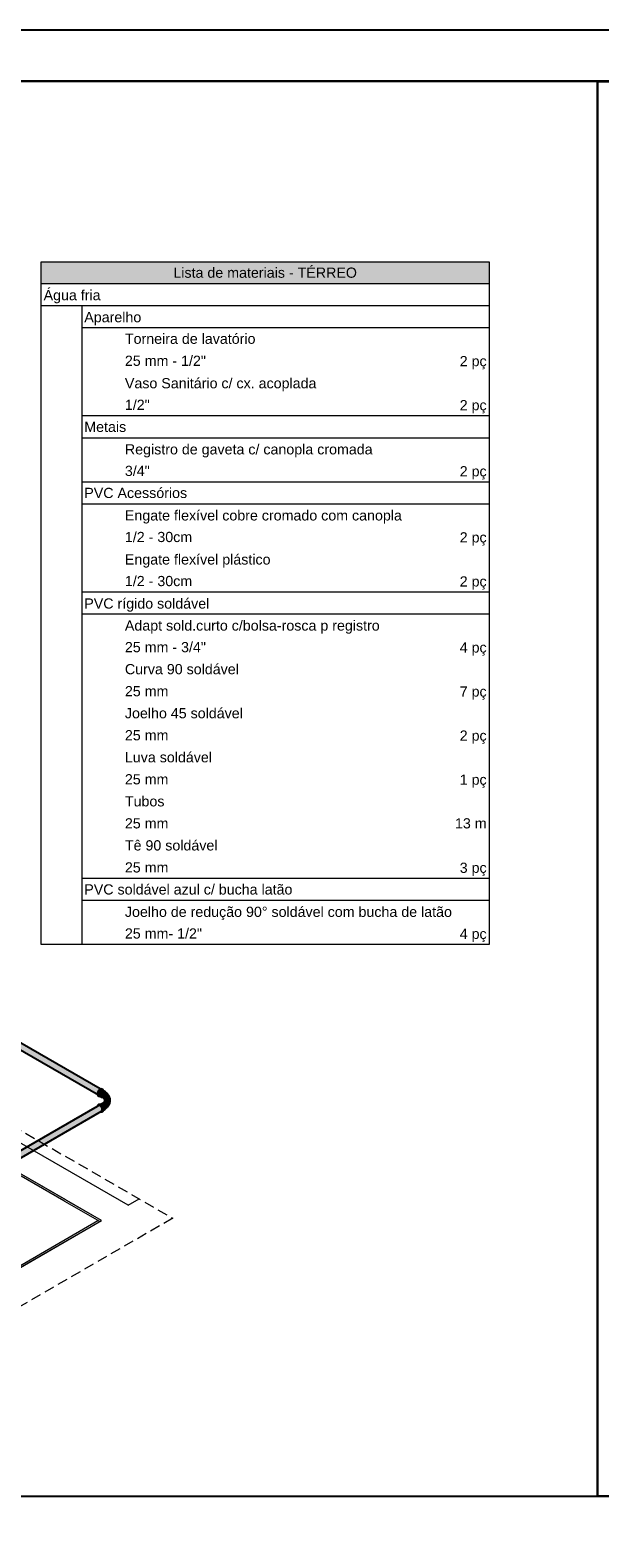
# Model space of a CAD drawing. Header units: millimetres. Extents: x 2 to 902, y -447 to 199.
# Tile 229 of 256: x 48 to 60, y 75 to 105. Entities that reach past the tile are written whole.
import ezdxf

# ---------------------------------------------------------------- set-up
doc = ezdxf.new("R2010")
doc.units = ezdxf.units.MM
doc.header["$MEASUREMENT"] = 0
doc.linetypes.add('JIS_02_2.0', pattern=[0.3, 0.2, -0.1])
doc.linetypes.add('NULL', pattern=[0])
for name, color, linetype, lineweight in [('AF-Condutos', 4, 'Continuous', 25), ('AF-Conexões', 9, 'Continuous', 18), ('DI-Hachuras Tabelas', 251, 'Continuous', 0), ('DI-Tabelas', 7, 'Continuous', 13), ('DI-Área do detalhe', 7, 'JIS_02_2.0', 9), ('IFC-Laje-Contorno', 134, 'Continuous', 5), ('IFC-Parede padrão-Contorno', 44, 'Continuous', 5), ('IFC-Parede-Contorno', 42, 'Continuous', 5)]:
    doc.layers.add(name, color=color, linetype=linetype, lineweight=lineweight)
doc.layers.add('SEDUC_MARF', color=1, linetype='Continuous')
doc.layers.add('SEDUC_MARGG', color=7, linetype='Continuous')
doc.styles.add('Arial', font='arial.ttf')

msp = doc.modelspace()

# ---------------------------------------------------------------- hatches: boundary and pattern name
at = {"layer": 'AF-Condutos', "linetype": 'Continuous'}
for points in [[(46.082, 86.131), (49.755, 84.011), (46.082, 86.132), (46.111, 86.115), (49.755, 84.011), (46.114, 86.14), (49.763, 84.034), (46.114, 86.141), (49.763, 84.034), (46.117, 86.168), (46.116, 86.168), (46.099, 86.149), (46.099, 86.149), (46.096, 86.146), (46.099, 86.149), (46.099, 86.149), (46.116, 86.168), (46.014, 86.198), (46.007, 86.175), (46.007, 86.154), (46.069, 86.118), (49.755, 83.99)], [(49.739, 83.989), (49.739, 83.989), (49.739, 83.991), (49.74, 83.999), (49.738, 84), (46.007, 86.154)], [(46.069, 86.118), (46.014, 86.14), (46.062, 86.112), (46.063, 86.111), (46.068, 86.117), (46.063, 86.111), (49.763, 83.975), (46.069, 86.118)], [(46.122, 86.218), (46.078, 86.243), (46.063, 86.244), (46.045, 86.236), (46.028, 86.22), (46.117, 86.168), (49.776, 84.056), (46.119, 86.193), (46.133, 86.185), (46.133, 86.185), (46.119, 86.193), (46.133, 86.185), (46.133, 86.185), (49.793, 84.072), (46.144, 86.197), (46.121, 86.21), (46.144, 86.197), (46.144, 86.197), (46.121, 86.211), (46.144, 86.197), (46.144, 86.197), (49.811, 84.08), (46.149, 86.202)], [(46.117, 86.168), (46.117, 86.168), (46.028, 86.22), (46.116, 86.168), (46.117, 86.168), (49.776, 84.056), (46.117, 86.168)], [(49.8, 84.094), (46.078, 86.243), (49.793, 84.091), (49.794, 84.09), (49.798, 84.093), (49.8, 84.094)], [(49.738, 84), (49.74, 83.999), (49.741, 84.01), (49.743, 84.018), (49.742, 84.019), (46.082, 86.131)], [(49.742, 84.019), (49.743, 84.018), (49.747, 84.03), (49.752, 84.04), (49.75, 84.041), (46.114, 86.14)], [(49.751, 84.041), (49.752, 84.04), (49.756, 84.049), (49.765, 84.062), (49.763, 84.063), (46.117, 86.168)], [(49.778, 84.081), (46.119, 86.193), (49.764, 84.063), (49.765, 84.062), (49.766, 84.063), (49.768, 84.067), (49.78, 84.08)], [(49.792, 84.092), (46.121, 86.21), (49.78, 84.08), (49.78, 84.08), (49.781, 84.08), (49.782, 84.082), (49.794, 84.09)], [(49.762, 83.976), (49.762, 83.976), (49.739, 83.989)], [(49.74, 83.999), (49.755, 83.99), (49.755, 84.011)], [(49.793, 84.091), (49.794, 84.09), (49.794, 84.09)], [(49.739, 83.75), (49.739, 83.747), (49.739, 83.749), (44.049, 80.465), (49.739, 83.745), (49.739, 83.745), (49.78, 83.769), (49.766, 83.765)], [(49.741, 83.73), (49.798, 83.763), (49.78, 83.769), (49.739, 83.745), (49.739, 83.745), (44.064, 80.469), (49.736, 83.728)], [(44.08, 80.482), (44.079, 80.482), (44.083, 80.48), (44.083, 80.48), (44.083, 80.48), (49.78, 83.769)], [(49.743, 83.707), (49.815, 83.748), (49.798, 83.763), (49.741, 83.73), (49.736, 83.728), (44.081, 80.463), (49.733, 83.701)], [(49.798, 83.763), (44.083, 80.48), (44.095, 80.471)], [(44.096, 80.471), (44.095, 80.471), (44.098, 80.469), (44.111, 80.455), (44.114, 80.457), (49.815, 83.748)], [(49.815, 83.748), (44.099, 80.448), (49.83, 83.728)], [(44.114, 80.457), (44.111, 80.455), (44.111, 80.455), (44.112, 80.454), (44.119, 80.444), (44.124, 80.436), (44.119, 80.446), (44.124, 80.436), (44.125, 80.434), (44.125, 80.434), (44.129, 80.436), (49.83, 83.728)], [(49.798, 83.645), (49.835, 83.666), (49.841, 83.683), (49.839, 83.705), (49.83, 83.728), (49.734, 83.672), (49.695, 83.65), (44.114, 80.428), (49.736, 83.646), (49.762, 83.66), (49.737, 83.646), (49.737, 83.646), (49.762, 83.66), (49.737, 83.646), (49.737, 83.646), (44.123, 80.404), (49.771, 83.643), (49.784, 83.651), (49.771, 83.643), (49.771, 83.643), (49.785, 83.651), (49.771, 83.643), (49.771, 83.643), (44.125, 80.383), (49.791, 83.641)], [(49.739, 83.749), (49.739, 83.747), (49.739, 83.75)], [(49.8, 83.644), (49.823, 83.658), (49.835, 83.666), (49.798, 83.645), (49.791, 83.641), (44.119, 80.366), (49.793, 83.64)], [(44.136, 80.412), (49.762, 83.66), (44.128, 80.436), (44.125, 80.434), (44.127, 80.43), (44.134, 80.417), (44.135, 80.412)], [(44.141, 80.392), (49.784, 83.651), (44.138, 80.413), (44.135, 80.412), (44.136, 80.409), (44.14, 80.397)], [(49.835, 83.666), (44.14, 80.392), (44.141, 80.379)], [(44.142, 80.378), (49.823, 83.658), (44.142, 80.379), (44.141, 80.379), (44.142, 80.378), (44.142, 80.378)]]:
    msp.add_hatch(color=151, dxfattribs=at).paths.add_polyline_path(points)
at = {"layer": 'AF-Conexões', "linetype": 'Continuous'}
for points in [[(49.866, 84.069), (49.864, 84.072), (49.856, 84.084), (49.851, 84.09), (49.847, 84.083), (49.851, 84.09), (49.828, 84.088), (49.831, 84.086), (49.828, 84.088), (49.817, 84.087), (49.813, 84.087), (49.851, 84.09), (49.839, 84.097), (49.827, 84.101), (49.839, 84.094), (49.827, 84.101), (49.825, 84.093), (49.827, 84.101), (49.813, 84.099), (49.812, 84.087), (49.813, 84.099), (49.8, 84.094), (49.81, 84.088), (49.8, 84.094), (49.798, 84.093), (49.782, 84.082), (49.794, 84.075), (49.782, 84.082), (49.768, 84.067), (49.756, 84.049), (49.747, 84.03), (49.759, 84.023), (49.768, 84.042), (49.759, 84.023), (49.747, 84.03), (49.741, 84.01), (49.739, 83.991), (49.739, 83.989), (49.74, 83.988), (49.739, 83.989), (49.741, 83.975), (49.747, 83.962), (49.756, 83.953), (49.768, 83.946), (49.759, 83.955), (49.768, 83.946), (49.753, 83.968), (49.751, 83.982), (49.751, 83.984), (49.751, 83.982), (49.753, 83.968), (49.753, 83.981), (49.753, 84.003), (49.78, 84.06), (49.81, 84.086), (49.816, 84.08), (49.818, 84.079), (49.822, 84.08), (49.822, 84.08), (49.822, 84.08), (49.822, 84.08), (49.824, 84.081), (49.823, 84.081), (49.824, 84.081), (49.827, 84.081), (49.825, 84.081), (49.819, 84.083), (49.825, 84.084), (49.838, 84.082), (49.825, 84.084), (49.819, 84.083), (49.827, 84.081), (49.827, 84.081), (49.833, 84.081), (49.834, 84.082), (49.868, 84.055), (49.867, 84.063), (49.867, 84.064), (49.867, 84.063), (49.868, 84.055), (49.868, 84.055), (49.868, 84.054), (49.869, 84.054), (49.868, 84.054), (49.868, 84.054), (49.868, 84.054), (49.822, 84.08), (49.81, 84.075), (49.797, 84.066), (49.785, 84.053), (49.792, 84.061), (49.81, 84.086), (49.804, 84.082), (49.802, 84.078), (49.79, 84.061), (49.802, 84.078), (49.804, 84.082), (49.789, 84.068), (49.785, 84.06), (49.779, 84.047), (49.785, 84.06), (49.789, 84.068), (49.78, 84.06), (49.768, 84.036), (49.757, 84.013), (49.753, 84.003), (49.767, 84.027), (49.753, 84.003), (49.77, 84.028), (49.775, 84.038), (49.826, 84.009), (49.836, 84.024), (49.826, 84.009), (49.775, 84.038), (49.767, 84.022), (49.762, 84.005), (49.76, 83.99), (49.762, 83.976), (49.802, 83.947), (49.808, 83.95), (49.809, 83.95), (49.808, 83.95), (49.802, 83.947), (49.764, 83.975), (49.762, 83.976), (49.762, 83.976), (49.762, 83.976), (49.767, 83.965), (49.767, 83.966), (49.763, 83.974), (49.762, 83.976), (49.762, 83.976), (49.762, 83.976), (49.762, 83.976), (49.762, 83.976), (49.762, 83.976), (49.76, 83.98), (49.759, 83.982), (49.759, 83.98), (49.759, 83.982), (49.76, 83.98), (49.762, 83.976), (49.761, 83.981), (49.761, 83.98), (49.761, 83.981), (49.761, 83.982), (49.76, 83.99), (49.759, 83.997), (49.756, 84), (49.755, 83.998), (49.758, 83.993), (49.755, 83.998), (49.755, 83.997), (49.758, 83.991), (49.76, 83.985), (49.758, 83.991), (49.755, 83.997), (49.755, 83.998), (49.756, 84), (49.753, 84.003), (49.755, 83.997), (49.757, 83.99), (49.76, 83.983), (49.757, 83.99), (49.755, 83.997), (49.754, 83.995), (49.755, 83.997), (49.753, 84.003), (49.753, 83.997), (49.754, 83.995), (49.757, 83.988), (49.754, 83.995), (49.753, 83.997), (49.754, 83.994), (49.757, 83.988), (49.759, 83.982), (49.757, 83.988), (49.755, 83.981), (49.757, 83.988), (49.754, 83.994), (49.753, 83.997), (49.753, 83.992), (49.753, 83.981), (49.754, 83.98), (49.753, 83.981), (49.754, 83.98), (49.757, 83.979), (49.759, 83.978), (49.757, 83.979), (49.754, 83.98), (49.757, 83.978), (49.754, 83.98), (49.753, 83.981), (49.753, 83.976), (49.753, 83.976), (49.753, 83.976), (49.753, 83.974), (49.753, 83.968), (49.758, 83.973), (49.758, 83.973), (49.759, 83.978), (49.758, 83.973), (49.758, 83.973), (49.753, 83.968), (49.758, 83.971), (49.762, 83.973), (49.763, 83.969), (49.762, 83.973), (49.76, 83.972), (49.763, 83.969), (49.763, 83.965), (49.763, 83.964), (49.763, 83.965), (49.763, 83.969), (49.76, 83.972), (49.762, 83.965), (49.76, 83.972), (49.758, 83.971), (49.758, 83.968), (49.758, 83.971), (49.755, 83.969), (49.758, 83.966), (49.755, 83.969), (49.753, 83.968), (49.757, 83.961), (49.757, 83.962), (49.758, 83.965), (49.757, 83.962), (49.757, 83.961), (49.765, 83.951), (49.764, 83.958), (49.763, 83.964), (49.769, 83.961), (49.763, 83.964), (49.764, 83.958), (49.765, 83.951), (49.757, 83.961), (49.765, 83.95), (49.767, 83.948), (49.767, 83.948), (49.767, 83.948), (49.765, 83.95), (49.767, 83.948), (49.768, 83.946), (49.768, 83.949), (49.768, 83.946), (49.777, 83.943), (49.773, 83.951), (49.772, 83.953), (49.769, 83.961), (49.772, 83.953), (49.775, 83.957), (49.772, 83.953), (49.773, 83.951), (49.777, 83.943), (49.778, 83.955), (49.776, 83.957), (49.778, 83.955), (49.777, 83.943), (49.78, 83.942), (49.789, 83.943), (49.79, 83.943), (49.79, 83.944), (49.79, 83.943), (49.794, 83.944), (49.797, 83.945), (49.797, 83.945), (49.796, 83.946), (49.794, 83.947), (49.792, 83.948), (49.79, 83.944), (49.785, 83.948), (49.79, 83.944), (49.792, 83.948), (49.788, 83.95), (49.779, 83.956), (49.776, 83.957), (49.775, 83.958), (49.797, 83.945), (49.798, 83.945), (49.8, 83.946), (49.802, 83.947), (49.8, 83.946), (49.805, 83.945), (49.805, 83.945), (49.805, 83.945), (49.8, 83.946), (49.798, 83.945), (49.803, 83.945), (49.798, 83.945), (49.797, 83.945), (49.799, 83.944), (49.8, 83.944), (49.801, 83.944), (49.8, 83.944), (49.799, 83.944), (49.826, 83.929), (49.836, 83.925), (49.813, 83.947), (49.818, 83.936), (49.813, 83.946), (49.813, 83.947), (49.812, 83.951), (49.811, 83.96), (49.812, 83.951), (49.813, 83.947), (49.814, 83.946), (49.814, 83.945), (49.821, 83.942), (49.814, 83.946), (49.821, 83.942), (49.827, 83.938), (49.82, 83.948), (49.815, 83.947), (49.82, 83.948), (49.819, 83.95), (49.818, 83.95), (49.815, 83.948), (49.819, 83.95), (49.819, 83.953), (49.815, 83.949), (49.819, 83.953), (49.819, 83.954), (49.815, 83.949), (49.815, 83.95), (49.815, 83.949), (49.819, 83.954), (49.818, 83.955), (49.818, 83.954), (49.815, 83.953), (49.818, 83.954), (49.818, 83.955), (49.817, 83.964), (49.82, 83.982), (49.816, 83.972), (49.82, 83.982), (49.82, 83.984), (49.82, 83.983), (49.815, 83.978), (49.815, 83.972), (49.817, 83.962), (49.815, 83.972), (49.815, 83.969), (49.814, 83.969), (49.816, 83.96), (49.814, 83.969), (49.815, 83.969), (49.815, 83.972), (49.815, 83.978), (49.813, 83.976), (49.813, 83.965), (49.813, 83.952), (49.813, 83.976), (49.818, 83.993), (49.848, 84.036), (49.86, 84.046), (49.859, 84.037), (49.865, 84.041), (49.868, 84.044), (49.868, 84.049), (49.868, 84.053), (49.868, 84.049), (49.868, 84.052), (49.869, 84.054), (49.868, 84.052), (49.868, 84.049), (49.869, 84.049), (49.868, 84.049), (49.868, 84.049), (49.868, 84.044), (49.866, 84.042), (49.865, 84.041), (49.866, 84.041), (49.867, 84.042), (49.867, 84.042), (49.867, 84.042), (49.866, 84.029), (49.871, 84.027), (49.893, 84.02), (49.87, 84.041), (49.868, 84.042), (49.868, 84.043), (49.868, 84.042), (49.868, 84.042), (49.868, 84.043), (49.868, 84.042), (49.87, 84.043), (49.87, 84.043), (49.869, 84.043), (49.869, 84.046), (49.869, 84.043), (49.87, 84.043), (49.869, 84.043), (49.87, 84.043), (49.871, 84.044), (49.87, 84.043), (49.872, 84.043), (49.877, 84.044), (49.872, 84.045), (49.877, 84.044), (49.88, 84.044), (49.885, 84.052), (49.885, 84.052), (49.875, 84.047), (49.885, 84.052), (49.873, 84.051), (49.869, 84.055), (49.869, 84.061), (49.869, 84.055), (49.873, 84.051), (49.885, 84.052), (49.869, 84.062), (49.867, 84.064), (49.869, 84.062), (49.885, 84.052), (49.903, 84.042), (49.895, 84.049), (49.87, 84.064), (49.867, 84.065), (49.844, 84.078), (49.851, 84.074), (49.855, 84.072), (49.866, 84.066), (49.867, 84.065)], [(49.762, 84.005), (49.767, 84.022), (49.77, 84.028), (49.768, 84.025), (49.753, 84.003), (49.759, 84.005)], [(49.759, 83.997), (49.759, 84.005), (49.753, 84.003)], [(49.759, 84.005), (49.76, 83.99), (49.762, 84.005)], [(49.857, 84.038), (49.794, 84.064), (49.762, 84.005)], [(49.794, 84.064), (49.792, 84.061), (49.793, 84.062)], [(49.818, 84.079), (49.816, 84.08), (49.813, 84.083), (49.804, 84.073), (49.813, 84.083), (49.81, 84.086), (49.799, 84.07), (49.803, 84.072), (49.799, 84.07), (49.794, 84.064), (49.795, 84.064), (49.797, 84.066), (49.8, 84.069), (49.797, 84.066), (49.801, 84.069), (49.81, 84.075)], [(49.813, 83.976), (49.821, 83.986), (49.822, 83.988), (49.823, 83.991), (49.826, 83.999), (49.827, 84.002), (49.832, 84.01), (49.848, 84.036), (49.831, 84.012), (49.821, 83.993), (49.831, 84.012), (49.818, 83.993), (49.815, 83.983)], [(49.813, 83.976), (49.82, 83.984), (49.821, 83.986)], [(49.908, 84.03), (49.908, 84.031), (49.906, 84.035), (49.903, 84.042), (49.895, 84.047), (49.885, 84.052), (49.891, 84.046), (49.885, 84.052), (49.882, 84.048), (49.88, 84.045), (49.88, 84.044), (49.88, 84.044), (49.88, 84.045), (49.882, 84.048), (49.88, 84.045), (49.886, 84.045), (49.89, 84.046), (49.886, 84.045), (49.88, 84.045), (49.88, 84.044), (49.882, 84.045), (49.868, 84.042), (49.893, 84.02), (49.853, 84.034), (49.839, 84.02), (49.874, 84.012), (49.839, 84.02), (49.827, 84.002), (49.82, 83.982), (49.817, 83.964), (49.835, 83.961), (49.842, 83.964), (49.835, 83.961), (49.847, 83.96), (49.846, 83.966), (49.842, 83.983), (49.863, 83.995), (49.842, 83.983), (49.847, 83.96), (49.863, 83.969), (49.847, 83.96), (49.835, 83.961), (49.818, 83.964), (49.817, 83.964), (49.819, 83.954), (49.82, 83.949), (49.82, 83.948), (49.822, 83.947), (49.847, 83.928), (49.845, 83.943), (49.823, 83.956), (49.823, 83.958), (49.819, 83.962), (49.826, 83.957), (49.821, 83.961), (49.819, 83.962), (49.823, 83.958), (49.824, 83.956), (49.824, 83.957), (49.824, 83.956), (49.823, 83.958), (49.823, 83.956), (49.825, 83.955), (49.826, 83.955), (49.845, 83.943), (49.845, 83.94), (49.847, 83.928), (49.853, 83.927), (49.847, 83.928), (49.849, 83.927), (49.853, 83.927), (49.854, 83.927), (49.858, 83.928), (49.854, 83.927), (49.867, 83.905), (49.878, 83.887), (49.882, 83.873), (49.883, 83.875), (49.877, 83.895), (49.865, 83.92), (49.865, 83.928), (49.867, 83.947), (49.865, 83.928), (49.876, 83.929), (49.865, 83.928), (49.865, 83.92), (49.878, 83.925), (49.882, 83.93), (49.893, 83.943), (49.888, 83.972), (49.893, 83.943), (49.878, 83.925), (49.871, 83.909), (49.877, 83.895), (49.88, 83.881), (49.882, 83.869), (49.88, 83.857), (49.881, 83.86), (49.883, 83.871), (49.882, 83.874), (49.883, 83.895), (49.891, 83.912), (49.887, 83.904), (49.883, 83.895), (49.885, 83.89), (49.883, 83.895), (49.882, 83.878), (49.882, 83.874), (49.882, 83.873), (49.883, 83.874), (49.883, 83.875), (49.883, 83.877), (49.883, 83.88), (49.883, 83.877), (49.883, 83.874), (49.883, 83.877), (49.883, 83.875), (49.883, 83.874), (49.882, 83.873), (49.883, 83.871), (49.882, 83.867), (49.881, 83.86), (49.882, 83.864), (49.883, 83.866), (49.884, 83.869), (49.884, 83.869), (49.884, 83.87), (49.884, 83.872), (49.885, 83.868), (49.889, 83.881), (49.886, 83.864), (49.889, 83.881), (49.884, 83.87), (49.885, 83.867), (49.885, 83.868), (49.884, 83.87), (49.885, 83.867), (49.884, 83.87), (49.884, 83.869), (49.88, 83.857), (49.877, 83.849), (49.879, 83.853), (49.879, 83.853), (49.88, 83.854), (49.881, 83.856), (49.884, 83.864), (49.884, 83.867), (49.884, 83.864), (49.885, 83.866), (49.884, 83.864), (49.881, 83.855), (49.883, 83.859), (49.881, 83.856), (49.878, 83.845), (49.881, 83.855), (49.881, 83.856), (49.879, 83.853), (49.877, 83.849), (49.867, 83.833), (49.871, 83.838), (49.873, 83.84), (49.875, 83.845), (49.877, 83.848), (49.879, 83.851), (49.877, 83.848), (49.875, 83.845), (49.873, 83.84), (49.878, 83.844), (49.878, 83.844), (49.882, 83.848), (49.888, 83.857), (49.888, 83.857), (49.886, 83.862), (49.886, 83.864), (49.886, 83.864), (49.886, 83.864), (49.886, 83.864), (49.886, 83.862), (49.891, 83.871), (49.886, 83.862), (49.886, 83.864), (49.886, 83.864), (49.886, 83.863), (49.886, 83.862), (49.888, 83.857), (49.886, 83.862), (49.891, 83.871), (49.897, 83.883), (49.891, 83.871), (49.886, 83.862), (49.891, 83.871), (49.886, 83.862), (49.888, 83.857), (49.888, 83.857), (49.898, 83.872), (49.899, 83.885), (49.897, 83.881), (49.899, 83.885), (49.897, 83.883), (49.899, 83.885), (49.9, 83.889), (49.9, 83.89), (49.911, 83.913), (49.9, 83.89), (49.898, 83.872), (49.882, 83.848), (49.867, 83.828), (49.902, 83.86), (49.922, 83.883), (49.902, 83.86), (49.867, 83.828), (49.848, 83.815), (49.847, 83.812), (49.846, 83.812), (49.847, 83.812), (49.847, 83.812), (49.847, 83.812), (49.847, 83.812), (49.848, 83.811), (49.85, 83.81), (49.851, 83.811), (49.874, 83.822), (49.901, 83.844), (49.928, 83.862), (49.901, 83.844), (49.874, 83.822), (49.858, 83.808), (49.858, 83.807), (49.86, 83.806), (49.861, 83.806), (49.861, 83.806), (49.893, 83.817), (49.872, 83.798), (49.873, 83.797), (49.874, 83.796), (49.874, 83.796), (49.92, 83.813), (49.926, 83.84), (49.92, 83.813), (49.886, 83.783), (49.887, 83.781), (49.919, 83.787), (49.947, 83.818), (49.956, 83.843), (49.95, 83.863), (49.956, 83.843), (49.973, 83.869), (49.947, 83.885), (49.973, 83.869), (49.969, 83.9), (49.938, 83.906), (49.927, 83.921), (49.915, 83.955), (49.927, 83.921), (49.938, 83.906), (49.943, 83.931), (49.938, 83.906), (49.969, 83.9), (49.961, 83.922), (49.954, 83.945), (49.937, 83.965), (49.927, 83.995), (49.905, 83.989), (49.907, 83.989), (49.913, 83.991), (49.924, 83.994), (49.923, 83.998), (49.917, 84.011), (49.916, 84.012), (49.911, 84.007), (49.911, 84.009), (49.909, 84.008), (49.91, 84.017), (49.909, 84.008), (49.911, 84.009), (49.911, 84.007), (49.916, 84.012), (49.915, 84.015), (49.91, 84.017), (49.91, 84.017), (49.91, 84.017), (49.91, 84.02), (49.909, 84.02), (49.909, 84.02), (49.909, 84.023), (49.909, 84.023), (49.909, 84.023), (49.909, 84.02), (49.909, 84.02), (49.91, 84.02), (49.91, 84.017), (49.915, 84.015), (49.914, 84.018), (49.913, 84.02), (49.91, 84.022), (49.913, 84.02), (49.912, 84.022), (49.91, 84.025), (49.91, 84.026), (49.91, 84.025), (49.912, 84.022), (49.911, 84.027), (49.909, 84.028), (49.911, 84.027), (49.912, 84.022), (49.913, 84.02), (49.914, 84.018), (49.915, 84.015), (49.916, 84.012), (49.92, 84.014), (49.916, 84.012), (49.917, 84.011), (49.923, 83.998), (49.924, 83.994), (49.927, 83.995), (49.937, 83.965), (49.954, 83.945), (49.948, 83.974), (49.954, 83.945), (49.961, 83.922), (49.969, 83.9), (49.973, 83.869), (49.956, 83.843), (49.947, 83.818), (49.919, 83.787), (49.897, 83.766), (49.898, 83.763), (49.932, 83.771), (49.957, 83.802), (49.975, 83.839), (49.957, 83.802), (49.932, 83.771), (49.905, 83.746), (49.906, 83.743), (49.933, 83.745), (49.909, 83.718), (49.909, 83.713), (49.932, 83.728), (49.958, 83.767), (49.965, 83.789), (49.982, 83.818), (49.991, 83.849), (49.988, 83.889), (49.972, 83.936), (49.988, 83.889), (49.989, 83.919), (49.967, 83.957), (49.958, 83.977), (49.967, 83.957), (49.989, 83.919), (49.988, 83.889), (49.991, 83.849), (49.982, 83.818), (49.965, 83.789), (49.958, 83.767), (49.932, 83.728), (49.965, 83.765), (49.978, 83.791), (49.965, 83.765), (49.932, 83.728), (49.957, 83.75), (49.981, 83.784), (49.992, 83.816), (49.981, 83.784), (49.995, 83.817), (50.001, 83.842), (50, 83.871), (50.001, 83.842), (50.004, 83.869), (50, 83.9), (49.989, 83.935), (49.981, 83.953), (49.968, 83.972), (49.957, 83.987), (49.947, 83.996), (49.919, 84.023), (49.911, 84.028), (49.909, 84.029), (49.908, 84.029), (49.909, 84.029), (49.911, 84.028), (49.908, 84.03), (49.909, 84.029), (49.908, 84.03), (49.909, 84.029), (49.908, 84.03), (49.908, 84.03), (49.894, 84.04), (49.899, 84.038), (49.904, 84.036), (49.899, 84.038), (49.894, 84.04), (49.898, 84.037), (49.9, 84.036), (49.904, 84.033)], [(49.869, 84.054), (49.824, 84.081), (49.822, 84.08)], [(49.834, 84.082), (49.824, 84.081), (49.868, 84.055)], [(49.868, 84.055), (49.868, 84.055), (49.824, 84.081), (49.868, 84.054)], [(49.849, 84.035), (49.848, 84.036), (49.837, 84.018), (49.832, 84.01), (49.835, 84.014), (49.839, 84.02), (49.851, 84.032), (49.86, 84.046), (49.851, 84.039), (49.848, 84.036)], [(49.851, 84.09), (49.866, 84.069), (49.861, 84.082)], [(49.859, 84.037), (49.86, 84.041), (49.86, 84.046), (49.852, 84.033), (49.851, 84.032), (49.853, 84.034)], [(49.853, 84.034), (49.866, 84.029), (49.867, 84.042)], [(49.74, 83.758), (49.739, 83.75), (49.741, 83.751), (49.752, 83.757), (49.752, 83.757), (49.747, 83.76), (49.741, 83.759), (49.747, 83.76), (49.752, 83.757), (49.752, 83.757), (49.766, 83.765), (49.747, 83.76), (49.766, 83.765), (49.768, 83.766), (49.767, 83.766), (49.768, 83.766), (49.768, 83.766), (49.767, 83.766), (49.751, 83.778), (49.741, 83.763), (49.747, 83.76), (49.741, 83.763)], [(49.741, 83.763), (49.756, 83.785), (49.747, 83.776)], [(49.751, 83.778), (49.767, 83.766), (49.768, 83.766), (49.768, 83.766), (49.776, 83.768), (49.768, 83.766), (49.776, 83.768), (49.776, 83.768), (49.774, 83.77), (49.771, 83.772), (49.756, 83.785)], [(49.802, 83.643), (49.813, 83.639), (49.825, 83.637), (49.827, 83.637), (49.826, 83.638), (49.826, 83.638), (49.804, 83.645), (49.826, 83.638), (49.826, 83.638), (49.805, 83.645), (49.826, 83.638), (49.809, 83.648), (49.816, 83.643), (49.826, 83.638), (49.826, 83.638), (49.827, 83.637), (49.843, 83.657), (49.83, 83.65), (49.83, 83.651), (49.831, 83.653), (49.832, 83.656), (49.831, 83.653), (49.83, 83.651), (49.83, 83.65), (49.843, 83.659), (49.843, 83.66), (49.832, 83.657), (49.843, 83.66), (49.843, 83.659), (49.83, 83.65), (49.843, 83.657), (49.827, 83.637), (49.843, 83.652), (49.855, 83.663), (49.85, 83.663), (49.855, 83.663), (49.855, 83.664), (49.854, 83.665), (49.855, 83.664), (49.855, 83.666), (49.854, 83.666), (49.854, 83.666), (49.851, 83.674), (49.854, 83.666), (49.854, 83.666), (49.855, 83.666), (49.855, 83.663), (49.827, 83.637), (49.839, 83.641), (49.849, 83.65), (49.839, 83.641), (49.851, 83.648), (49.861, 83.656), (49.866, 83.669), (49.867, 83.673), (49.864, 83.671), (49.867, 83.673), (49.868, 83.686), (49.866, 83.705), (49.861, 83.724), (49.851, 83.744), (49.839, 83.737), (49.849, 83.718), (49.839, 83.737), (49.851, 83.744), (49.839, 83.762), (49.825, 83.777), (49.813, 83.77), (49.827, 83.755), (49.813, 83.77), (49.825, 83.777), (49.81, 83.788), (49.797, 83.793), (49.788, 83.788), (49.797, 83.793), (49.794, 83.794), (49.78, 83.796), (49.768, 83.789), (49.78, 83.796), (49.768, 83.792), (49.756, 83.785), (49.782, 83.787), (49.769, 83.786), (49.771, 83.785), (49.769, 83.786), (49.756, 83.785), (49.767, 83.776), (49.771, 83.772), (49.774, 83.77), (49.776, 83.768), (49.776, 83.768), (49.778, 83.768), (49.774, 83.77), (49.778, 83.768), (49.78, 83.769), (49.78, 83.769), (49.775, 83.771), (49.78, 83.769), (49.78, 83.769), (49.775, 83.771), (49.777, 83.772), (49.775, 83.771), (49.78, 83.769), (49.782, 83.769), (49.78, 83.769), (49.78, 83.769), (49.797, 83.764), (49.788, 83.771), (49.783, 83.775), (49.776, 83.781), (49.783, 83.775), (49.788, 83.771), (49.797, 83.764), (49.792, 83.772), (49.797, 83.764), (49.78, 83.769), (49.78, 83.769), (49.798, 83.763), (49.811, 83.752), (49.804, 83.761), (49.794, 83.772), (49.788, 83.778), (49.794, 83.772), (49.804, 83.761), (49.794, 83.773), (49.789, 83.779), (49.784, 83.785), (49.811, 83.752), (49.815, 83.748), (49.807, 83.761), (49.791, 83.783), (49.807, 83.761), (49.815, 83.748), (49.826, 83.733), (49.855, 83.698), (49.826, 83.74), (49.798, 83.781), (49.79, 83.784), (49.785, 83.786), (49.798, 83.781), (49.855, 83.698), (49.857, 83.679), (49.853, 83.679), (49.85, 83.677), (49.853, 83.679), (49.849, 83.678), (49.847, 83.675), (49.849, 83.678), (49.857, 83.679), (49.855, 83.692), (49.855, 83.698), (49.845, 83.706), (49.855, 83.698), (49.829, 83.729), (49.826, 83.733), (49.83, 83.728), (49.831, 83.725), (49.837, 83.719), (49.831, 83.725), (49.832, 83.722), (49.835, 83.715), (49.835, 83.714), (49.836, 83.712), (49.837, 83.709), (49.847, 83.704), (49.837, 83.709), (49.838, 83.707), (49.849, 83.701), (49.85, 83.699), (49.849, 83.701), (49.84, 83.702), (49.84, 83.702), (49.844, 83.691), (49.84, 83.702), (49.84, 83.702), (49.839, 83.702), (49.841, 83.686), (49.847, 83.683), (49.842, 83.685), (49.841, 83.683), (49.841, 83.678), (49.841, 83.683), (49.839, 83.677), (49.837, 83.671), (49.835, 83.667), (49.842, 83.671), (49.836, 83.667), (49.842, 83.667), (49.836, 83.667), (49.842, 83.671), (49.835, 83.667), (49.835, 83.666), (49.835, 83.665), (49.835, 83.666), (49.833, 83.665), (49.823, 83.658), (49.835, 83.664), (49.835, 83.665), (49.842, 83.664), (49.833, 83.659), (49.813, 83.65), (49.833, 83.659), (49.842, 83.664), (49.835, 83.665), (49.835, 83.664), (49.833, 83.66), (49.835, 83.664), (49.815, 83.652), (49.835, 83.665), (49.823, 83.658), (49.807, 83.649), (49.803, 83.646), (49.8, 83.644)], [(49.771, 83.772), (49.774, 83.77), (49.776, 83.768), (49.776, 83.768), (49.776, 83.768), (49.774, 83.77)], [(49.798, 83.793), (49.8, 83.792), (49.801, 83.791), (49.802, 83.791), (49.807, 83.789), (49.808, 83.788), (49.818, 83.794), (49.834, 83.805), (49.818, 83.794), (49.809, 83.788), (49.848, 83.811), (49.844, 83.812), (49.836, 83.813), (49.826, 83.809), (49.797, 83.793)], [(49.818, 83.794), (49.808, 83.789), (49.808, 83.788), (49.809, 83.788), (49.809, 83.788), (49.809, 83.788), (49.809, 83.788)], [(49.811, 83.787), (49.86, 83.806), (49.848, 83.811), (49.809, 83.788), (49.81, 83.788), (49.81, 83.787)], [(49.809, 83.788), (49.81, 83.788), (49.809, 83.788)], [(49.809, 83.788), (49.809, 83.788), (49.809, 83.788)], [(49.82, 83.78), (49.873, 83.797), (49.86, 83.806), (49.81, 83.787), (49.818, 83.782)], [(49.814, 83.946), (49.814, 83.945), (49.814, 83.945)], [(49.827, 83.938), (49.821, 83.942), (49.814, 83.945), (49.821, 83.942)], [(49.844, 83.926), (49.842, 83.928), (49.841, 83.929), (49.84, 83.93), (49.827, 83.937), (49.827, 83.938), (49.821, 83.942), (49.821, 83.941), (49.821, 83.942), (49.814, 83.945), (49.814, 83.945), (49.821, 83.939), (49.835, 83.926), (49.836, 83.925)], [(49.827, 83.937), (49.842, 83.928), (49.844, 83.926), (49.849, 83.927), (49.847, 83.928), (49.82, 83.948)], [(49.821, 83.78), (49.82, 83.78), (49.825, 83.777), (49.83, 83.772), (49.831, 83.772), (49.873, 83.797)], [(49.831, 83.77), (49.885, 83.784), (49.873, 83.797), (49.83, 83.772)], [(49.833, 83.77), (49.831, 83.77), (49.839, 83.762), (49.841, 83.759), (49.841, 83.759), (49.885, 83.784)], [(49.839, 83.703), (49.849, 83.701), (49.839, 83.707), (49.838, 83.707), (49.838, 83.707), (49.839, 83.705), (49.839, 83.704), (49.839, 83.702), (49.84, 83.702), (49.849, 83.701)], [(49.842, 83.757), (49.851, 83.744), (49.844, 83.74), (49.853, 83.742), (49.903, 83.753), (49.895, 83.769), (49.885, 83.784), (49.841, 83.759)], [(49.841, 83.686), (49.841, 83.683), (49.842, 83.685)], [(49.845, 83.926), (49.844, 83.926), (49.863, 83.909), (49.853, 83.921), (49.849, 83.927)], [(49.848, 83.815), (49.845, 83.813), (49.844, 83.812), (49.845, 83.812), (49.846, 83.812), (49.847, 83.812), (49.845, 83.812), (49.847, 83.812)], [(49.847, 83.812), (49.846, 83.812), (49.847, 83.812)], [(49.849, 83.927), (49.865, 83.907), (49.866, 83.906), (49.866, 83.906), (49.866, 83.906), (49.866, 83.906), (49.854, 83.927), (49.853, 83.927)], [(49.878, 83.844), (49.877, 83.843), (49.878, 83.844), (49.878, 83.844), (49.866, 83.833), (49.849, 83.815), (49.86, 83.823), (49.867, 83.828), (49.877, 83.841), (49.877, 83.842), (49.882, 83.848)], [(49.874, 83.822), (49.85, 83.81), (49.858, 83.807)], [(49.86, 83.725), (49.908, 83.736), (49.903, 83.753), (49.852, 83.742), (49.859, 83.728)], [(49.866, 83.712), (49.908, 83.736), (49.86, 83.725), (49.86, 83.725), (49.86, 83.725), (49.861, 83.724), (49.864, 83.711)], [(49.893, 83.817), (49.861, 83.806), (49.872, 83.798)], [(49.865, 83.709), (49.91, 83.721), (49.908, 83.736), (49.864, 83.711)], [(49.865, 83.92), (49.871, 83.909), (49.873, 83.913), (49.874, 83.916), (49.878, 83.925), (49.873, 83.923), (49.87, 83.922), (49.867, 83.921)], [(49.867, 83.905), (49.866, 83.906), (49.865, 83.907)], [(49.869, 83.697), (49.91, 83.721), (49.866, 83.709), (49.865, 83.709), (49.865, 83.708), (49.866, 83.705), (49.867, 83.696)], [(49.908, 83.707), (49.908, 83.708), (49.91, 83.721), (49.867, 83.696), (49.867, 83.694), (49.867, 83.694), (49.905, 83.706), (49.868, 83.684), (49.868, 83.682), (49.876, 83.685), (49.903, 83.696), (49.908, 83.707), (49.899, 83.702)], [(49.905, 83.706), (49.869, 83.695), (49.867, 83.694), (49.868, 83.692), (49.868, 83.686), (49.868, 83.684), (49.868, 83.684), (49.869, 83.684), (49.869, 83.684)], [(49.867, 83.674), (49.867, 83.673), (49.895, 83.689), (49.903, 83.696), (49.868, 83.682), (49.867, 83.675)], [(49.869, 83.684), (49.869, 83.684), (49.868, 83.684)], [(49.872, 83.798), (49.873, 83.797), (49.872, 83.798)], [(49.876, 83.797), (49.874, 83.796), (49.885, 83.784), (49.886, 83.783), (49.886, 83.783), (49.92, 83.813)], [(49.878, 83.844), (49.881, 83.855), (49.879, 83.852)], [(49.878, 83.844), (49.878, 83.844), (49.878, 83.844)], [(49.878, 83.844), (49.878, 83.844), (49.878, 83.844)], [(49.878, 83.844), (49.878, 83.844), (49.878, 83.844)], [(49.878, 83.844), (49.878, 83.844), (49.878, 83.844)], [(49.886, 83.863), (49.886, 83.864), (49.886, 83.863), (49.886, 83.863), (49.886, 83.862)], [(49.886, 83.864), (49.886, 83.864), (49.886, 83.864), (49.886, 83.863)], [(49.889, 83.781), (49.887, 83.781), (49.895, 83.769), (49.897, 83.766), (49.897, 83.766), (49.919, 83.787)], [(49.888, 83.857), (49.888, 83.857), (49.888, 83.857)], [(49.906, 83.747), (49.932, 83.771), (49.9, 83.764), (49.898, 83.763), (49.9, 83.759), (49.903, 83.753), (49.905, 83.746)], [(49.91, 83.729), (49.933, 83.745), (49.907, 83.743), (49.906, 83.743), (49.907, 83.741), (49.908, 83.736), (49.909, 83.728)], [(49.909, 83.709), (49.928, 83.723), (49.932, 83.728), (49.912, 83.715), (49.909, 83.71), (49.912, 83.715), (49.909, 83.713), (49.909, 83.712), (49.908, 83.709), (49.908, 83.708)], [(49.91, 83.718), (49.933, 83.745), (49.911, 83.729), (49.909, 83.728), (49.909, 83.726), (49.91, 83.721)], [(49.909, 83.718), (49.91, 83.718), (49.91, 83.721)], [(49.827, 83.637), (49.826, 83.638), (49.826, 83.638)], [(49.835, 83.665), (49.835, 83.665), (49.835, 83.664)]]:
    msp.add_hatch(color=161, dxfattribs=at).paths.add_polyline_path(points)
at = {"layer": 'DI-Hachuras Tabelas', "linetype": 'Continuous'}
msp.add_hatch(color=251, dxfattribs=at).paths.add_polyline_path([(48.639, 100.316), (57.432, 100.316), (57.432, 99.884), (48.639, 99.884)])

# ---------------------------------------------------------------- linework, layer by layer
for points in [[(28.228, 103.859), (59.56, 103.852), (59.56, 76.1), (28.228, 76.107)], [(59.56, 103.852), (88.711, 103.852), (88.711, 76.104), (59.56, 76.104)], [(38.531, 76.104), (64.623, 76.104), (64.623, 52.724), (38.531, 52.724)]]:
    msp.add_lwpolyline(points, close=True)
at = {"layer": 'AF-Condutos'}
for p, q in [((46.063, 86.111), (49.763, 83.975)), ((49.8, 84.094), (46.078, 86.243)), ((49.8, 84.094), (49.8, 84.094)), ((49.739, 83.749), (44.049, 80.465)), ((49.766, 83.765), (49.739, 83.75)), ((49.739, 83.75), (49.739, 83.749)), ((49.78, 83.769), (49.766, 83.765)), ((49.798, 83.763), (49.78, 83.769)), ((49.815, 83.748), (49.798, 83.763)), ((49.83, 83.728), (49.815, 83.748)), ((49.839, 83.705), (49.83, 83.728)), ((49.835, 83.666), (49.841, 83.683)), ((49.841, 83.683), (49.839, 83.705)), ((44.142, 80.378), (49.823, 83.658)), ((49.823, 83.658), (49.835, 83.666))]:
    msp.add_line(p, q, dxfattribs=at)
at = {"layer": 'AF-Conexões'}
for p, q in [((49.741, 84.01), (49.739, 83.991)), ((49.739, 83.991), (49.739, 83.989)), ((49.739, 83.989), (49.741, 83.975)), ((49.747, 84.03), (49.741, 84.01)), ((49.756, 84.049), (49.747, 84.03)), ((49.768, 84.067), (49.756, 84.049)), ((49.762, 84.005), (49.76, 83.99)), ((49.76, 83.99), (49.762, 83.976)), ((49.767, 84.022), (49.762, 84.005)), ((49.775, 84.038), (49.767, 84.022)), ((49.782, 84.082), (49.768, 84.067)), ((49.785, 84.053), (49.775, 84.038)), ((49.798, 84.093), (49.782, 84.082)), ((49.797, 84.066), (49.785, 84.053)), ((49.81, 84.075), (49.797, 84.066)), ((49.8, 84.094), (49.798, 84.093)), ((49.813, 84.099), (49.8, 84.094)), ((49.822, 84.08), (49.81, 84.075)), ((49.827, 84.101), (49.813, 84.099)), ((49.82, 83.982), (49.817, 83.964)), ((49.827, 84.002), (49.82, 83.982)), ((49.824, 84.081), (49.822, 84.08)), ((49.834, 84.082), (49.824, 84.081)), ((49.839, 84.097), (49.827, 84.101)), ((49.839, 84.02), (49.827, 84.002)), ((49.844, 84.078), (49.834, 84.082)), ((49.851, 84.09), (49.839, 84.097)), ((49.853, 84.034), (49.839, 84.02)), ((49.867, 84.065), (49.844, 84.078)), ((49.861, 84.082), (49.851, 84.09)), ((49.867, 84.042), (49.853, 84.034)), ((49.866, 84.069), (49.861, 84.082)), ((49.867, 84.065), (49.866, 84.069)), ((49.87, 84.064), (49.867, 84.065)), ((49.868, 84.042), (49.867, 84.042)), ((49.882, 84.045), (49.868, 84.042)), ((49.895, 84.049), (49.87, 84.064)), ((49.894, 84.04), (49.882, 84.045)), ((49.908, 84.03), (49.894, 84.04)), ((49.903, 84.042), (49.895, 84.049)), ((49.906, 84.035), (49.903, 84.042)), ((49.908, 84.031), (49.906, 84.035)), ((49.911, 84.028), (49.908, 84.03)), ((49.908, 84.03), (49.908, 84.03)), ((49.919, 84.023), (49.911, 84.028)), ((49.947, 83.996), (49.919, 84.023)), ((49.957, 83.987), (49.947, 83.996)), ((49.968, 83.972), (49.957, 83.987)), ((49.74, 83.758), (49.739, 83.75)), ((49.741, 83.763), (49.74, 83.758)), ((49.741, 83.975), (49.747, 83.962)), ((49.747, 83.776), (49.741, 83.763)), ((49.747, 83.962), (49.756, 83.953)), ((49.756, 83.785), (49.747, 83.776)), ((49.756, 83.953), (49.768, 83.946)), ((49.768, 83.792), (49.756, 83.785)), ((49.762, 83.976), (49.762, 83.976)), ((49.762, 83.976), (49.767, 83.965)), ((49.767, 83.965), (49.775, 83.958)), ((49.768, 83.946), (49.777, 83.943)), ((49.78, 83.796), (49.768, 83.792)), ((49.775, 83.958), (49.797, 83.945)), ((49.777, 83.943), (49.78, 83.942)), ((49.78, 83.942), (49.789, 83.943)), ((49.794, 83.794), (49.78, 83.796)), ((49.789, 83.943), (49.79, 83.943)), ((49.79, 83.943), (49.794, 83.944)), ((49.794, 83.944), (49.797, 83.945)), ((49.797, 83.793), (49.794, 83.794)), ((49.797, 83.945), (49.799, 83.944)), ((49.826, 83.809), (49.797, 83.793)), ((49.81, 83.788), (49.797, 83.793)), ((49.799, 83.944), (49.826, 83.929)), ((49.825, 83.777), (49.81, 83.788)), ((49.817, 83.964), (49.819, 83.954)), ((49.819, 83.954), (49.82, 83.949)), ((49.82, 83.949), (49.82, 83.948)), ((49.82, 83.948), (49.827, 83.937)), ((49.839, 83.762), (49.825, 83.777)), ((49.826, 83.929), (49.836, 83.925)), ((49.836, 83.813), (49.826, 83.809)), ((49.827, 83.937), (49.842, 83.928)), ((49.836, 83.925), (49.844, 83.926)), ((49.844, 83.812), (49.836, 83.813)), ((49.851, 83.744), (49.839, 83.762)), ((49.842, 83.928), (49.844, 83.926)), ((49.844, 83.926), (49.863, 83.909)), ((49.845, 83.813), (49.844, 83.812)), ((49.848, 83.811), (49.844, 83.812)), ((49.848, 83.815), (49.845, 83.813)), ((49.849, 83.927), (49.847, 83.928)), ((49.847, 83.928), (49.849, 83.927)), ((49.867, 83.828), (49.848, 83.815)), ((49.86, 83.806), (49.848, 83.811)), ((49.849, 83.927), (49.865, 83.907)), ((49.853, 83.921), (49.849, 83.927)), ((49.866, 83.833), (49.849, 83.815)), ((49.849, 83.815), (49.86, 83.823)), ((49.861, 83.724), (49.851, 83.744)), ((49.863, 83.909), (49.853, 83.921)), ((49.86, 83.823), (49.867, 83.828)), ((49.873, 83.797), (49.86, 83.806)), ((49.866, 83.705), (49.861, 83.724)), ((49.865, 83.907), (49.867, 83.905)), ((49.878, 83.844), (49.866, 83.833)), ((49.868, 83.686), (49.866, 83.705)), ((49.867, 83.905), (49.878, 83.887)), ((49.877, 83.849), (49.867, 83.833)), ((49.867, 83.833), (49.871, 83.838)), ((49.867, 83.673), (49.895, 83.689)), ((49.867, 83.673), (49.868, 83.686)), ((49.871, 83.838), (49.873, 83.84)), ((49.873, 83.84), (49.878, 83.844)), ((49.885, 83.784), (49.873, 83.797)), ((49.883, 83.875), (49.877, 83.895)), ((49.877, 83.895), (49.88, 83.881)), ((49.88, 83.857), (49.877, 83.849)), ((49.879, 83.853), (49.877, 83.849)), ((49.878, 83.887), (49.882, 83.873)), ((49.878, 83.844), (49.881, 83.855)), ((49.882, 83.848), (49.878, 83.844)), ((49.878, 83.844), (49.882, 83.848)), ((49.878, 83.844), (49.878, 83.844)), ((49.878, 83.844), (49.878, 83.844)), ((49.878, 83.844), (49.878, 83.844)), ((49.878, 83.844), (49.878, 83.844)), ((49.881, 83.856), (49.879, 83.853)), ((49.88, 83.881), (49.882, 83.869)), ((49.884, 83.869), (49.88, 83.857)), ((49.882, 83.869), (49.88, 83.857)), ((49.883, 83.859), (49.881, 83.856)), ((49.881, 83.855), (49.883, 83.859)), ((49.889, 83.881), (49.884, 83.87)), ((49.884, 83.87), (49.884, 83.869)), ((49.885, 83.868), (49.889, 83.881)), ((49.895, 83.769), (49.885, 83.784)), ((49.903, 83.753), (49.895, 83.769)), ((49.895, 83.689), (49.903, 83.696)), ((49.908, 83.736), (49.903, 83.753)), ((49.903, 83.696), (49.908, 83.707)), ((49.91, 83.721), (49.908, 83.736)), ((49.908, 83.708), (49.91, 83.721)), ((49.908, 83.708), (49.909, 83.709)), ((49.908, 83.707), (49.908, 83.708)), ((49.909, 83.709), (49.928, 83.723)), ((49.928, 83.723), (49.932, 83.728)), ((49.932, 83.728), (49.957, 83.75)), ((49.957, 83.75), (49.981, 83.784)), ((49.981, 83.953), (49.968, 83.972)), ((49.989, 83.935), (49.981, 83.953)), ((49.981, 83.784), (49.995, 83.817)), ((50, 83.9), (49.989, 83.935)), ((49.995, 83.817), (50.001, 83.842)), ((50.004, 83.869), (50, 83.9)), ((50.001, 83.842), (50.004, 83.869)), ((49.8, 83.644), (49.802, 83.643)), ((49.802, 83.643), (49.813, 83.639)), ((49.813, 83.639), (49.825, 83.637)), ((49.825, 83.637), (49.827, 83.637)), ((49.827, 83.637), (49.839, 83.641)), ((49.839, 83.641), (49.851, 83.648)), ((49.851, 83.648), (49.861, 83.656)), ((49.861, 83.656), (49.866, 83.669)), ((49.866, 83.669), (49.867, 83.673))]:
    msp.add_line(p, q, dxfattribs=at)
at = {"layer": 'DI-Hachuras Tabelas'}
msp.add_lwpolyline([(48.639, 100.316), (57.432, 100.316), (57.432, 99.884), (48.639, 99.884), (48.639, 100.316)], dxfattribs=at)
at = {"layer": 'DI-Tabelas'}
for p, q in [((48.639, 99.884), (48.639, 100.316)), ((48.639, 100.316), (57.432, 100.316)), ((57.432, 100.316), (57.432, 99.884)), ((57.432, 99.884), (48.639, 99.884)), ((48.639, 99.452), (48.639, 99.884)), ((57.432, 99.884), (57.432, 99.452)), ((57.432, 99.452), (48.639, 99.452)), ((48.639, 99.02), (48.639, 99.452)), ((49.437, 99.452), (49.437, 99.02)), ((57.432, 99.452), (57.432, 99.02)), ((48.639, 98.588), (48.639, 99.02)), ((57.432, 99.02), (49.437, 99.02)), ((49.437, 99.02), (49.437, 98.588)), ((57.432, 99.02), (57.432, 98.588)), ((48.639, 98.156), (48.639, 98.588)), ((49.437, 98.588), (49.437, 98.156)), ((57.432, 98.588), (57.432, 98.156)), ((48.639, 97.724), (48.639, 98.156)), ((49.437, 98.156), (49.437, 97.724)), ((57.432, 98.156), (57.432, 97.724)), ((48.639, 97.292), (48.639, 97.724)), ((49.437, 97.724), (49.437, 97.292)), ((57.432, 97.724), (57.432, 97.292)), ((48.639, 96.86), (48.639, 97.292)), ((50.234, 97.292), (49.437, 97.292)), ((49.437, 97.292), (49.437, 96.86)), ((54.636, 97.292), (50.234, 97.292)), ((57.432, 97.292), (54.636, 97.292)), ((57.432, 97.292), (57.432, 96.86)), ((48.639, 96.428), (48.639, 96.86)), ((57.432, 96.86), (49.437, 96.86)), ((49.437, 96.86), (49.437, 96.428)), ((57.432, 96.86), (57.432, 96.428)), ((48.639, 95.996), (48.639, 96.428)), ((49.437, 96.428), (49.437, 95.996)), ((57.432, 96.428), (57.432, 95.996)), ((48.639, 95.564), (48.639, 95.996)), ((50.234, 95.996), (49.437, 95.996)), ((49.437, 95.996), (49.437, 95.564)), ((54.636, 95.996), (50.234, 95.996)), ((57.432, 95.996), (54.636, 95.996)), ((57.432, 95.996), (57.432, 95.564)), ((48.639, 95.132), (48.639, 95.564)), ((57.432, 95.564), (49.437, 95.564)), ((49.437, 95.564), (49.437, 95.132)), ((57.432, 95.564), (57.432, 95.132)), ((48.639, 94.7), (48.639, 95.132)), ((49.437, 95.132), (49.437, 94.7)), ((57.432, 95.132), (57.432, 94.7)), ((48.639, 94.268), (48.639, 94.7)), ((49.437, 94.7), (49.437, 94.268)), ((57.432, 94.7), (57.432, 94.268)), ((48.639, 93.836), (48.639, 94.268)), ((49.437, 94.268), (49.437, 93.836)), ((57.432, 94.268), (57.432, 93.836)), ((48.639, 93.404), (48.639, 93.836)), ((50.234, 93.836), (49.437, 93.836)), ((49.437, 93.836), (49.437, 93.404)), ((54.636, 93.836), (50.234, 93.836)), ((57.432, 93.836), (54.636, 93.836)), ((57.432, 93.836), (57.432, 93.404)), ((48.639, 92.972), (48.639, 93.404)), ((57.432, 93.404), (49.437, 93.404)), ((49.437, 93.404), (49.437, 92.972)), ((57.432, 93.404), (57.432, 92.972)), ((48.639, 92.54), (48.639, 92.972)), ((49.437, 92.972), (49.437, 92.54)), ((57.432, 92.972), (57.432, 92.54)), ((48.639, 92.108), (48.639, 92.54)), ((49.437, 92.54), (49.437, 92.108)), ((57.432, 92.54), (57.432, 92.108)), ((48.639, 91.676), (48.639, 92.108)), ((49.437, 92.108), (49.437, 91.676)), ((57.432, 92.108), (57.432, 91.676)), ((48.639, 91.244), (48.639, 91.676)), ((49.437, 91.676), (49.437, 91.244)), ((57.432, 91.676), (57.432, 91.244)), ((48.639, 90.812), (48.639, 91.244)), ((49.437, 91.244), (49.437, 90.812)), ((57.432, 91.244), (57.432, 90.812)), ((48.639, 90.38), (48.639, 90.812)), ((49.437, 90.812), (49.437, 90.38)), ((57.432, 90.812), (57.432, 90.38)), ((48.639, 89.948), (48.639, 90.38)), ((49.437, 90.38), (49.437, 89.948)), ((57.432, 90.38), (57.432, 89.948)), ((48.639, 89.516), (48.639, 89.948)), ((49.437, 89.948), (49.437, 89.516)), ((57.432, 89.948), (57.432, 89.516)), ((48.639, 89.084), (48.639, 89.516)), ((49.437, 89.516), (49.437, 89.084)), ((57.432, 89.516), (57.432, 89.084)), ((48.639, 88.652), (48.639, 89.084)), ((49.437, 89.084), (49.437, 88.652)), ((57.432, 89.084), (57.432, 88.652)), ((48.639, 88.22), (48.639, 88.652)), ((49.437, 88.652), (49.437, 88.22)), ((57.432, 88.652), (57.432, 88.22)), ((48.639, 87.788), (48.639, 88.22)), ((50.234, 88.22), (49.437, 88.22)), ((49.437, 88.22), (49.437, 87.788)), ((54.636, 88.22), (50.234, 88.22)), ((57.432, 88.22), (54.636, 88.22)), ((57.432, 88.22), (57.432, 87.788)), ((48.639, 87.356), (48.639, 87.788)), ((57.432, 87.788), (49.437, 87.788)), ((49.437, 87.788), (49.437, 87.356)), ((57.432, 87.788), (57.432, 87.356)), ((48.639, 86.924), (48.639, 87.356)), ((49.437, 87.356), (49.437, 86.924)), ((57.432, 87.356), (57.432, 86.924)), ((49.437, 86.924), (48.639, 86.924)), ((50.234, 86.924), (49.437, 86.924)), ((54.636, 86.924), (50.234, 86.924)), ((57.432, 86.924), (54.636, 86.924))]:
    msp.add_line(p, q, dxfattribs=at)
at = {"layer": 'DI-Área do detalhe', "color": 7}
msp.add_lwpolyline([(28.431, 84.933), (36.903, 89.824), (51.222, 81.557), (42.75, 76.666), (28.431, 84.933)], dxfattribs=at)
at = {"layer": 'IFC-Laje-Contorno', "color": 7, "lineweight": 5}
for p, q in [((50.345, 81.812), (37.768, 89.073)), ((49.825, 81.512), (37.249, 88.773)), ((50.345, 81.812), (37.978, 88.952)), ((49.825, 81.512), (49.14, 81.907)), ((50.345, 81.812), (50.563, 81.938)), ((50.345, 81.812), (50.563, 81.938)), ((43.555, 77.892), (49.825, 81.512))]:
    msp.add_line(p, q, dxfattribs=at)
at = {"layer": 'IFC-Parede padrão-Contorno', "color": 7, "lineweight": 5}
for p, q in [((45.5, 79.055), (49.756, 81.512)), ((47.846, 80.369), (49.791, 81.492))]:
    msp.add_line(p, q, dxfattribs=at)
at = {"layer": 'IFC-Parede-Contorno', "color": 7, "lineweight": 5}
for p, q in [((49.088, 81.897), (43.906, 84.889)), ((49.123, 81.917), (43.941, 84.909)), ((49.14, 81.907), (49.123, 81.917)), ((49.825, 81.512), (49.14, 81.907)), ((49.089, 81.897), (49.088, 81.897)), ((49.105, 81.887), (49.089, 81.897)), ((49.791, 81.492), (49.105, 81.887)), ((49.791, 81.492), (49.815, 81.506)), ((49.815, 81.506), (49.825, 81.512))]:
    msp.add_line(p, q, dxfattribs=at)
at = {"layer": 'SEDUC_MARF', "color": 7}
msp.add_lwpolyline([(120.549, 104.859), (1.649, 104.859), (1.649, 20.759), (120.549, 20.759)], close=True, dxfattribs=at)
at = {"layer": 'SEDUC_MARGG'}
msp.add_lwpolyline([(4.149, 21.759), (119.549, 21.759), (119.549, 103.859), (4.149, 103.859), (4.149, 21.759)], dxfattribs=at)

# ---------------------------------------------------------------- texts
at = {"layer": 'DI-Tabelas', "linetype": 'NULL', "char_height": 0.2, "line_spacing_factor": 0.6, "style": 'Arial'}
for s, insert, width, attachment_point in [('Lista de materiais - TÉRREO', (53.036, 100), 7.20396, 8), ('Água fria', (48.689, 99.502), 2.23598, 7), ('Aparelho', (49.487, 99.07), 2.23628, 7), ('Torneira de lavatório', (50.284, 98.704), 5.12348, 7), ('25 mm - 1/2"', (50.284, 98.272), 3.17896, 7), ('2 pç', (57.382, 98.206), 1.0561, 9), ('Vaso Sanitário c/ cx. acoplada', (50.284, 97.774), 7.51616, 7), ('1/2"', (50.284, 97.408), 0.975, 7), ('2 pç', (57.382, 97.342), 1.0561, 9), ('Metais', (49.487, 96.976), 1.64573, 7), ('Registro de gaveta c/ canopla cromada', (50.284, 96.478), 9.72073, 7), ('3/4"', (50.284, 96.112), 0.975, 7), ('2 pç', (57.382, 96.046), 1.0561, 9), ('PVC Acessórios', (49.487, 95.68), 4.0378, 7), ('Engate flexível cobre cromado com canopla', (50.284, 95.182), 10.86982, 7), ('1/2 - 30cm', (50.284, 94.816), 2.63933, 7), ('2 pç', (57.382, 94.75), 1.0561, 9), ('Engate flexível plástico', (50.284, 94.318), 5.71463, 7), ('1/2 - 30cm', (50.284, 93.952), 2.63933, 7), ('2 pç', (57.382, 93.886), 1.0561, 9), ('PVC rígido soldável', (49.487, 93.454), 4.90701, 7), ('Adapt sold.curto c/bolsa-rosca p registro', (50.284, 93.022), 9.99939, 7), ('25 mm - 3/4"', (50.284, 92.656), 3.17896, 7), ('4 pç', (57.382, 92.59), 1.0561, 9), ('Curva 90 soldável', (50.284, 92.224), 4.47226, 7), ('25 mm', (50.284, 91.792), 1.70762, 7), ('7 pç', (57.382, 91.726), 1.0561, 9), ('Joelho 45 soldável', (50.284, 91.36), 4.62805, 7), ('25 mm', (50.284, 90.928), 1.70762, 7), ('2 pç', (57.382, 90.862), 1.0561, 9), ('Luva soldável', (50.284, 90.496), 3.41677, 7), ('25 mm', (50.284, 90.064), 1.70762, 7), ('1 pç', (57.382, 89.998), 1.0561, 9), ('Tubos', (50.284, 89.632), 1.55305, 7), ('25 mm', (50.284, 89.2), 1.70762, 7), ('13 m', (57.382, 89.2), 1.24207, 9), ('Tê 90 soldável', (50.284, 88.768), 3.63384, 7), ('25 mm', (50.284, 88.336), 1.70762, 7), ('3 pç', (57.382, 88.27), 1.0561, 9), ('PVC soldável azul c/ bucha latão', (49.487, 87.904), 8.1686, 7), ('Joelho de redução 90%%d soldável com bucha de latão', (50.284, 87.406), 12.81402, 7), ('25 mm- 1/2"', (50.284, 87.04), 3.02378, 7), ('4 pç', (57.382, 86.974), 1.0561, 9)]:
    msp.add_mtext(s, dxfattribs=dict(at, insert=insert, width=width, attachment_point=attachment_point))

doc.saveas('drawing.dxf')
